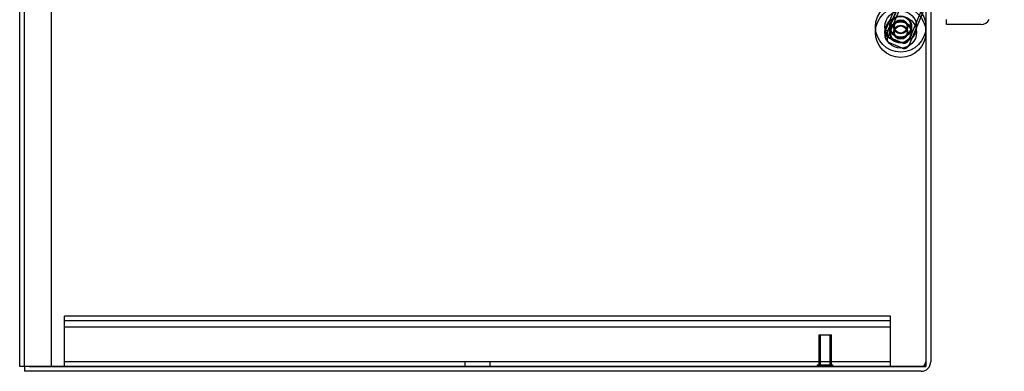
# Model space of a CAD drawing. Header units: inches. Extents: x 1 to 359, y -2 to 239.
# Tile 1 of 83: x 17 to 37, y 71 to 78. Entities that reach past the tile are written whole.
import ezdxf
from ezdxf.enums import TextEntityAlignment as Align
from ezdxf.lldxf.tags import DXFTag

# ---------------------------------------------------------------- set-up
doc = ezdxf.new("R2010")
doc.units = ezdxf.units.IN
doc.header["$MEASUREMENT"] = 0
for name, color, linetype in [('COM53964-1', 7, 'Continuous'), ('COM70839-3', 7, 'Continuous'), ('COM71195-8', 7, 'Continuous'), ('COM71299-3', 7, 'Continuous'), ('COM71300-3', 7, 'Continuous'), ('COM71301-3', 7, 'Continuous'), ('Default', 7, 'Continuous'), ('ROL87452', 7, 'Continuous'), ('RVT17786', 7, 'Continuous'), ('STD26258', 7, 'Continuous'), ('WAF25376', 7, 'Continuous')]:
    doc.layers.add(name, color=color, linetype=linetype)
doc.styles.add('SEACAD_Times_New_Roman', font='times.ttf')
tags = doc.linetypes.add('HIDDEN2', pattern=[0.1875, 0.125, -0.0625]).pattern_tags.tags
tags[6:7] = [DXFTag(74, 4), DXFTag(75, 0), DXFTag(340, '0'), DXFTag(46, 0.0), DXFTag(50, 0.0), DXFTag(44, 0.0), DXFTag(45, 0.0)]
tags[4:5] = [DXFTag(74, 4), DXFTag(75, 0), DXFTag(340, '0'), DXFTag(46, 0.0), DXFTag(50, 0.0), DXFTag(44, 0.0), DXFTag(45, 0.0)]
doc.dimstyles.new('HAMMOND_(STH_-_540x360)', dxfattribs={"dimtxt": 2, "dimasz": 2.5, "dimexe": 1, "dimexo": 1, "dimgap": 0.5, "dimtad": 0, "dimtih": 1, "dimtoh": 1, "dimzin": 0, "dimdsep": 46, "dimtxsty": 'SEACAD_Times_New_Roman', "dimblk1": '_SE_FILLED', "dimblk2": '_SE_FILLED', "dimsah": 1, "dimcen": 1, "dimadec": 0, "dimazin": 0, "dimtfac": 0.8, "dimtofl": 0, "dimtmove": 0, "dimatfit": 3, "dimfxl": 1, "dimtolj": 1, "dimtzin": 0, "dimarcsym": 0})

# ---------------------------------------------------------------- blocks, each defined once
blk = doc.blocks.new('SE1')
at = {"layer": 'COM53964-1', "color": 7, "linetype": 'HIDDEN2'}
for p, q in [((17.9, 71.991), (17.9, 72.129)), ((34.275, 72.129), (17.9, 72.129)), ((34.275, 72.034), (17.9, 72.034)), ((34.275, 71.991), (34.275, 72.129)), ((17.9, 71.267), (17.9, 71.991)), ((34.275, 71.908), (17.9, 71.908)), ((34.275, 71.267), (34.275, 71.991)), ((17.9, 71.129), (17.9, 71.267)), ((34.275, 71.129), (34.275, 71.267)), ((34.275, 71.224), (17.9, 71.224)), ((25.837, 71.224), (25.837, 71.129)), ((26.337, 71.129), (26.337, 71.224))]:
    blk.add_line(p, q, dxfattribs=at)
at = {"layer": 'COM70839-3', "color": 7, "linetype": 'HIDDEN2'}
for p, q in [((34.463, 78.468), (34.175, 77.789)), ((34.463, 78.36), (34.175, 77.682)), ((34.509, 78.448), (34.221, 77.77)), ((34.509, 78.341), (34.221, 77.662)), ((35.012, 78.379), (34.634, 77.487)), ((34.966, 78.377), (34.634, 77.595)), ((34.221, 77.77), (34.175, 77.789)), ((34.221, 77.662), (34.175, 77.682)), ((34.503, 77.542), (34.256, 77.646)), ((34.503, 77.434), (34.256, 77.539))]:
    blk.add_line(p, q, dxfattribs=at)
for centre in [(34.475, 77.859), (34.475, 77.751)]:
    blk.add_circle(centre, 0.129, dxfattribs=at)
for centre, radius, start, end in [((34.326, 77.714), 0.119, 152.2817, 195.3294), ((34.326, 77.607), 0.119, 152.2817, 195.3294), ((34.295, 77.738), 0.1, 213.6052, 247.0066), ((34.295, 77.631), 0.1, 213.6052, 247.0066), ((34.542, 77.634), 0.1, 247.0066, 337.0066), ((34.542, 77.526), 0.1, 247.0066, 337.0066)]:
    blk.add_arc(centre, radius, start, end, dxfattribs=at)
for points in [[(34.212, 77.683), (34.211, 77.684), (34.21, 77.685), (34.209, 77.685), (34.209, 77.686), (34.209, 77.686), (34.209, 77.686), (34.207, 77.688), (34.206, 77.689), (34.202, 77.692), (34.2, 77.695), (34.194, 77.702), (34.19, 77.706), (34.18, 77.721), (34.175, 77.73), (34.17, 77.748), (34.169, 77.757), (34.169, 77.769), (34.17, 77.774), (34.171, 77.779), (34.171, 77.78), (34.172, 77.781), (34.172, 77.782), (34.172, 77.783), (34.173, 77.783), (34.173, 77.785), (34.174, 77.787), (34.175, 77.789)], [(34.212, 77.576), (34.211, 77.576), (34.21, 77.577), (34.209, 77.578), (34.209, 77.578), (34.209, 77.579), (34.209, 77.579), (34.207, 77.58), (34.206, 77.581), (34.202, 77.585), (34.2, 77.587), (34.194, 77.594), (34.19, 77.599), (34.18, 77.613), (34.175, 77.622), (34.17, 77.641), (34.169, 77.649), (34.169, 77.662), (34.17, 77.666), (34.171, 77.671), (34.171, 77.672), (34.172, 77.674), (34.172, 77.674), (34.172, 77.675), (34.173, 77.676), (34.173, 77.677), (34.174, 77.679), (34.175, 77.682)]]:
    blk.add_open_spline(points, degree=3, knots=[0, 0, 0, 0, 0.015625, 0.015625, 0.023438, 0.023438, 0.03125, 0.03125, 0.0625, 0.0625, 0.125, 0.125, 0.25, 0.25, 0.5, 0.5, 0.75, 0.75, 0.875, 0.875, 0.90625, 0.90625, 0.921875, 0.921875, 0.9375, 0.9375, 1, 1, 1, 1], dxfattribs=at)
at = {"layer": 'COM71195-8', "color": 7, "linetype": 'Continuous'}
for p, q in [((35.382, 77.907), (35.382, 78.002)), ((36.067, 77.907), (35.382, 77.907))]:
    blk.add_line(p, q, dxfattribs=at)
blk.add_arc((36.067, 78.097), 0.19, 270, 330, dxfattribs=at)
at = {"layer": 'COM71299-3', "color": 7, "linetype": 'Continuous'}
for p, q in [((35.07, 78.379), (35.07, 71.224)), ((17.105, 71.127), (17.105, 71.034)), ((34.88, 71.034), (17.105, 71.034))]:
    blk.add_line(p, q, dxfattribs=at)
at = {"layer": 'COM71299-3', "color": 7, "linetype": 'HIDDEN2'}
for p, q in [((17.105, 71.129), (17.105, 71.127)), ((34.88, 71.129), (17.105, 71.129))]:
    blk.add_line(p, q, dxfattribs=at)
blk.add_arc((34.88, 71.224), 0.095, 270, 0, dxfattribs=at)
at = {"layer": 'COM71299-3', "color": 7, "linetype": 'Continuous'}
blk.add_arc((34.88, 71.224), 0.19, 270, 0, dxfattribs=at)
at = {"layer": 'COM71300-3', "color": 7, "linetype": 'Continuous'}
for p, q in [((17.01, 71.127), (17.01, 143.002)), ((34.975, 78.377), (34.975, 71.127)), ((17.2, 71.127), (17.01, 71.127)), ((17.2, 71.127), (34.975, 71.127))]:
    blk.add_line(p, q, dxfattribs=at)
at = {"layer": 'COM71300-3', "color": 7, "linetype": 'HIDDEN2'}
for p, q in [((17.105, 71.129), (17.105, 142.999)), ((17.635, 143.002), (17.635, 71.127))]:
    blk.add_line(p, q, dxfattribs=at)
at = {"layer": 'COM71301-3', "color": 7, "linetype": 'HIDDEN2'}
for p, q in [((17.105, 71.129), (17.01, 71.129)), ((34.975, 71.129), (34.88, 71.129))]:
    blk.add_line(p, q, dxfattribs=at)
at = {"layer": 'ROL87452', "color": 7, "linetype": 'HIDDEN2'}
for centre, radius in [((34.475, 77.859), 0.5), ((34.475, 77.751), 0.5), ((34.475, 77.859), 0.206), ((34.475, 77.751), 0.206)]:
    blk.add_circle(centre, radius, dxfattribs=at)
at = {"layer": 'RVT17786', "color": 7, "linetype": 'HIDDEN2'}
for centre, radius in [((34.475, 77.859), 0.217), ((34.475, 77.751), 0.217), ((34.475, 77.859), 0.125), ((34.475, 77.751), 0.125)]:
    blk.add_circle(centre, radius, dxfattribs=at)
at = {"layer": 'STD26258', "color": 7, "linetype": 'HIDDEN2'}
for p, q in [((32.85, 71.754), (33.1, 71.754)), ((32.85, 71.754), (32.85, 71.161)), ((32.88, 71.754), (32.88, 71.161)), ((33.069, 71.754), (33.069, 71.161)), ((33.1, 71.161), (33.1, 71.754)), ((32.818, 71.161), (33.131, 71.161)), ((32.818, 71.161), (32.818, 71.129)), ((33.131, 71.129), (33.131, 71.161))]:
    blk.add_line(p, q, dxfattribs=at)
at = {"layer": 'WAF25376', "color": 7, "linetype": 'HIDDEN2'}
for centre, radius in [((34.475, 77.859), 0.315), ((34.475, 77.751), 0.315), ((34.475, 77.859), 0.14), ((34.475, 77.751), 0.14)]:
    blk.add_circle(centre, radius, dxfattribs=at)
blk = doc.blocks.new('DMBLK124')
at = {"layer": 'Default', "linetype": 'Continuous', "transparency": 16777216}
for points in [[(48.186, 137.939), (47.769, 140.439), (47.353, 137.939)], [(48.186, 80.407), (47.353, 80.407), (47.769, 77.907)]]:
    blk.add_hatch(color=7, dxfattribs=at).paths.add_polyline_path(points)
at = {"layer": 'Default', "color": 7, "linetype": 'Continuous', "transparency": 16777216}
for p, q in [((36.724, 140.439), (48.769, 140.439)), ((47.769, 140.439), (47.769, 110.873)), ((47.769, 104.473), (47.769, 77.907)), ((37.067, 77.907), (48.769, 77.907))]:
    blk.add_line(p, q, dxfattribs=at)
at = {"layer": 'Default', "color": 7, "linetype": 'Continuous', "transparency": 16777216, "style": 'SEACAD_Times_New_Roman'}
for s, p in [('62.53', (44.357, 110.173)), ('OPENNING', (40.21, 107.173))]:
    blk.add_text(s, height=2, dxfattribs=at).set_placement(p, align=Align.TOP_LEFT)
blk = doc.blocks.new('_SE_FILLED')
at = {"color": 0}
blk.add_line((0, 0), (-1, 0), dxfattribs=at)
blk.add_solid([(0, 0), (-1, -0.1665), (-1, 0.1665), (0, 0)], dxfattribs=at)

msp = doc.modelspace()

# ---------------------------------------------------------------- block references
at = {"layer": 'Default'}
msp.add_blockref('SE1', (0, 0), dxfattribs=at)

# ---------------------------------------------------------------- dimensions: what is measured, and where the dimension line sits
at = {"layer": 'Default', "color": 7, "linetype": 'Continuous'}
dim = msp.add_linear_dim(base=(47.769, 77.907), p1=(35.724, 140.439), p2=(35.382, 77.907), angle=90, text='\\A1;<>\\POPENNING', dimstyle='HAMMOND_(STH_-_540x360)', dxfattribs=at)
dim.commit()
dim.dimension.update_dxf_attribs({"geometry": 'DMBLK124', "text_midpoint": (47.769, 109.173), "dimtype": 160})

doc.saveas('drawing.dxf')
